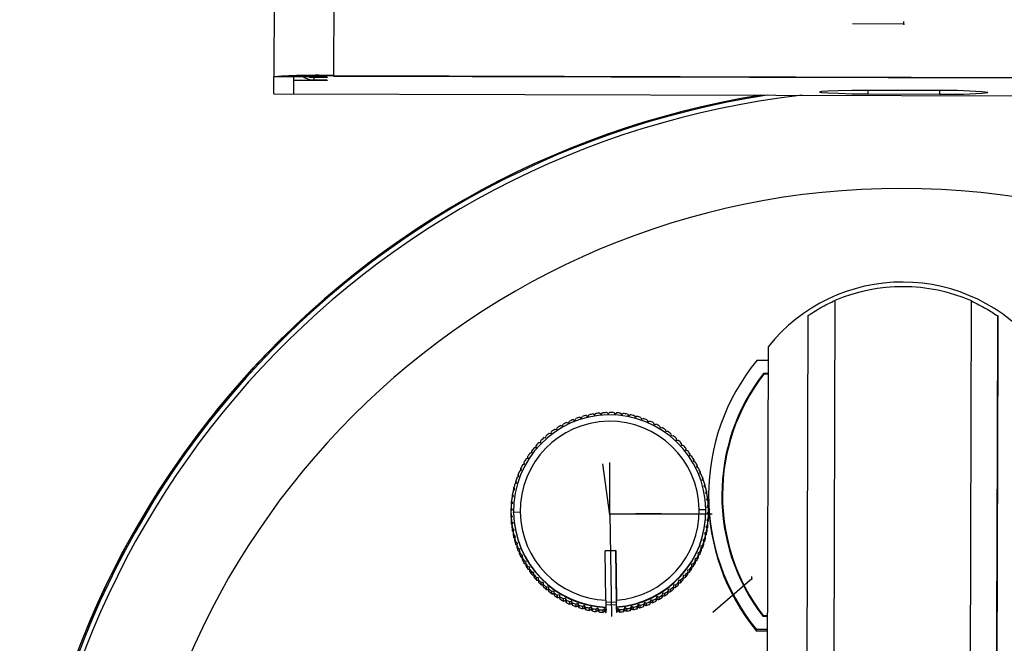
# Model space of a CAD drawing. Header units: millimetres. Extents: x -198 to 46, y -258 to 41.
# Tile 5 of 7: x -87 to -13, y -167 to -120. Entities that reach past the tile are written whole.
import ezdxf

# ---------------------------------------------------------------- set-up
doc = ezdxf.new("R2010")
doc.units = ezdxf.units.MM
doc.header["$PDSIZE"] = -1

msp = doc.modelspace()

# ---------------------------------------------------------------- linework, layer by layer
at = {"color": 7, "linetype": 'Continuous', "lineweight": 25}
for p, q in [((-67.335, 40.646), (-67.787, -124.308)), ((-62.835, 40.739), (-63.287, -124.216)), ((-67.79, -125.593), (-67.787, -124.308)), ((-66.287, -124.312), (-67.787, -124.308)), ((-66.29, -125.597), (-66.287, -124.312)), ((-63.787, -124.331), (-66.287, -124.324)), ((-66.287, -124.581), (-66.287, -124.324)), ((-63.787, -124.588), (-66.287, -124.581)), ((-64.787, -124.363), (-64.787, -124.55)), ((-63.787, -124.366), (-64.787, -124.363)), ((-63.787, -124.553), (-64.787, -124.55)), ((-63.787, -124.331), (-63.787, -124.366)), ((-63.787, -124.553), (-63.787, -124.588)), ((-63.287, -124.216), (22.713, -124.451)), ((-63.287, -124.216), (-63.287, -124.251)), ((-63.287, -124.251), (22.713, -124.486)), ((-17.595, -125.35), (-22.984, -125.335)), ((-22.984, -125.335), (-22.984, -125.603)), ((-17.595, -125.35), (-17.596, -125.618)), ((-67.79, -125.591), (27.21, -125.852)), ((-67.79, -125.593), (27.21, -125.853)), ((-22.984, -125.603), (-17.596, -125.618)), ((-25.483, -141.178), (-25.557, -168.107)), ((-15.44, -235.053), (-15.183, -141.206)), ((-27.737, -233.987), (-27.486, -142.298)), ((-13.186, -142.337), (-13.437, -234.026)), ((-13.188, -142.913), (-13.186, -142.337)), ((-13.349, -201.614), (-13.188, -142.913)), ((-30.574, -174.458), (-30.492, -144.628)), ((-13.193, -144.927), (-13.25, -165.721)), ((-13.25, -165.768), (-13.193, -144.974)), ((-13.193, -144.974), (-13.193, -144.927)), ((-31.345, -145.672), (-30.495, -145.674)), ((-30.866, -146.703), (-32.025, -148.437)), ((-30.498, -146.674), (-30.866, -146.673)), ((-30.866, -146.703), (-30.866, -146.673)), ((-30.498, -146.704), (-30.866, -146.703)), ((-30.498, -146.724), (-30.841, -146.723)), ((-44.728, -149.969), (-44.598, -150.039)), ((-44.598, -150.039), (-44.528, -149.908)), ((-44.227, -149.828), (-44.102, -149.907)), ((-44.102, -149.907), (-44.024, -149.781)), ((-43.718, -149.722), (-43.599, -149.809)), ((-43.599, -149.809), (-43.512, -149.69)), ((-43.203, -149.653), (-43.09, -149.748)), ((-43.09, -149.748), (-42.995, -149.635)), ((-42.684, -149.619), (-42.578, -149.722)), ((-42.578, -149.722), (-42.475, -149.615)), ((-42.164, -149.621), (-42.065, -149.731)), ((-42.065, -149.731), (-41.955, -149.633)), ((-41.645, -149.66), (-41.555, -149.777)), ((-41.555, -149.777), (-41.438, -149.686)), ((-41.131, -149.735), (-41.048, -149.857)), ((-41.048, -149.857), (-40.926, -149.775)), ((-40.623, -149.845), (-40.549, -149.973)), ((-40.549, -149.973), (-40.421, -149.9)), ((-40.124, -149.991), (-40.059, -150.124)), ((-46.452, -150.9), (-46.421, -150.755)), ((-46.154, -150.595), (-46.012, -150.636)), ((-46.012, -150.636), (-45.971, -150.494)), ((-45.693, -150.354), (-45.555, -150.404)), ((-45.555, -150.404), (-45.504, -150.266)), ((-45.217, -150.144), (-45.082, -150.205)), ((-45.082, -150.205), (-45.022, -150.07)), ((-40.059, -150.124), (-39.926, -150.059)), ((-39.636, -150.171), (-39.581, -150.308)), ((-39.581, -150.308), (-39.444, -150.253)), ((-39.162, -150.385), (-39.116, -150.526)), ((-39.116, -150.526), (-38.976, -150.48)), ((-38.704, -150.631), (-38.668, -150.775)), ((-38.668, -150.775), (-38.525, -150.739)), ((-47.418, -151.505), (-47.271, -151.515)), ((-47.271, -151.515), (-47.26, -151.368)), ((-47.018, -151.172), (-46.872, -151.193)), ((-46.872, -151.193), (-46.851, -151.047)), ((-46.596, -150.869), (-46.452, -150.9)), ((-38.264, -150.909), (-38.239, -151.054)), ((-38.239, -151.054), (-38.093, -151.029)), ((-37.845, -151.217), (-37.83, -151.363)), ((-37.83, -151.363), (-37.683, -151.348)), ((-48.144, -152.249), (-47.996, -152.238)), ((-48.007, -152.239), (-48.006, -152.091)), ((-47.996, -152.238), (-48.006, -152.091)), ((-47.794, -151.864), (-47.646, -151.864)), ((-47.646, -151.864), (-47.646, -151.716)), ((-47.646, -151.864), (-47.646, -151.716)), ((-37.448, -151.553), (-37.443, -151.7)), ((-37.443, -151.7), (-37.296, -151.695)), ((-37.076, -151.916), (-37.081, -152.063)), ((-37.081, -152.063), (-36.934, -152.068)), ((-37.076, -151.916), (-37.076, -152.063)), ((-13.213, -152.257), (-13.26, -169.252)), ((-13.213, -152.303), (-13.213, -152.257)), ((-48.614, -153.056), (-48.645, -152.911)), ((-48.645, -153.062), (-48.645, -152.911)), ((-48.466, -152.657), (-48.32, -152.636)), ((-48.32, -152.636), (-48.34, -152.49)), ((-48.34, -152.639), (-48.34, -152.49)), ((-36.73, -152.304), (-36.745, -152.45)), ((-36.745, -152.45), (-36.599, -152.466)), ((-36.73, -152.304), (-36.73, -152.452)), ((-36.412, -152.715), (-36.437, -152.86)), ((-36.437, -152.86), (-36.292, -152.886)), ((-36.412, -152.715), (-36.412, -152.865)), ((-13.26, -169.299), (-13.213, -152.303)), ((-13.214, -152.432), (-13.26, -169.427)), ((-13.26, -169.474), (-13.214, -152.478)), ((-13.214, -152.478), (-13.214, -152.432)), ((-49.021, -153.535), (-48.879, -153.495)), ((-48.92, -153.506), (-48.919, -153.353)), ((-48.879, -153.495), (-48.919, -153.353)), ((-48.759, -153.086), (-48.614, -153.056)), ((-36.123, -153.147), (-36.159, -153.29)), ((-36.159, -153.29), (-36.016, -153.326)), ((-36.123, -153.147), (-36.123, -153.299)), ((-35.865, -153.599), (-35.911, -153.739)), ((-35.911, -153.739), (-35.771, -153.785)), ((-35.865, -153.599), (-35.866, -153.754)), ((-49.448, -154.482), (-49.313, -154.422)), ((-49.313, -154.422), (-49.373, -154.287)), ((-49.373, -154.449), (-49.373, -154.287)), ((-49.251, -154.001), (-49.112, -153.951)), ((-49.112, -153.951), (-49.163, -153.812)), ((-49.163, -153.969), (-49.163, -153.812)), ((-35.639, -154.067), (-35.695, -154.204)), ((-35.695, -154.204), (-35.558, -154.259)), ((-35.639, -154.067), (-35.64, -154.226)), ((-49.611, -154.976), (-49.481, -154.907)), ((-49.481, -154.907), (-49.55, -154.776)), ((-49.55, -154.944), (-49.55, -154.776)), ((-35.447, -154.55), (-35.512, -154.683)), ((-35.512, -154.683), (-35.379, -154.747)), ((-35.447, -154.55), (-35.447, -154.714)), ((-35.289, -155.045), (-35.363, -155.173)), ((-35.363, -155.173), (-35.235, -155.247)), ((-35.289, -155.045), (-35.289, -155.215)), ((-49.832, -155.991), (-49.713, -155.905)), ((-49.8, -155.965), (-49.799, -155.785)), ((-49.713, -155.905), (-49.799, -155.785)), ((-49.74, -155.48), (-49.614, -155.402)), ((-49.693, -155.451), (-49.692, -155.276)), ((-49.614, -155.402), (-49.692, -155.276)), ((-35.165, -155.55), (-35.248, -155.672)), ((-35.248, -155.672), (-35.126, -155.755)), ((-35.165, -155.55), (-35.166, -155.728)), ((-35.005, -155.811), (-35.005, -155.935)), ((-33.955, -155.814), (-33.955, -155.844)), ((-49.889, -156.508), (-49.776, -156.413)), ((-49.776, -156.413), (-49.871, -156.3)), ((-49.871, -156.48), (-49.871, -156.3)), ((-49.871, -156.48), (-49.865, -156.488)), ((-35.077, -156.062), (-35.169, -156.179)), ((-35.169, -156.179), (-35.052, -156.27)), ((-35.026, -156.58), (-35.125, -156.689)), ((-35.125, -156.689), (-35.015, -156.788)), ((-35.082, -156.247), (-35.078, -156.242)), ((-35.077, -156.062), (-35.078, -156.242)), ((-35.026, -156.58), (-35.026, -156.759)), ((-49.91, -157.028), (-49.803, -156.925)), ((-49.91, -157.028), (-49.91, -157.207)), ((-49.803, -156.925), (-49.906, -156.819)), ((-49.906, -156.998), (-49.906, -156.819)), ((-49.906, -156.998), (-49.894, -157.012)), ((-49.795, -157.438), (-49.905, -157.339)), ((-49.905, -157.518), (-49.905, -157.339)), ((-49.894, -157.547), (-49.795, -157.438)), ((-49.71, -157.014), (-49.71, -157.045)), ((-49.209, -157.13), (-49.709, -157.15)), ((-49.709, -157.18), (-49.709, -157.15)), ((-35.711, -156.913), (-35.211, -156.917)), ((-35.21, -157.082), (-35.21, -157.052)), ((-35.01, -157.099), (-35.116, -157.202)), ((-35.116, -157.202), (-35.014, -157.308)), ((-35.035, -156.77), (-35.026, -156.759)), ((-35.027, -157.295), (-35.01, -157.279)), ((-35.014, -157.488), (-35.014, -157.308)), ((-35.01, -157.099), (-35.01, -157.279)), ((-49.905, -157.518), (-49.885, -157.537)), ((-49.894, -157.547), (-49.895, -157.727)), ((-49.868, -158.037), (-49.867, -157.857)), ((-49.868, -158.037), (-49.839, -158.06)), ((-49.751, -157.948), (-49.867, -157.857)), ((-49.842, -158.064), (-49.843, -158.244)), ((-49.842, -158.064), (-49.751, -157.948)), ((-35.087, -158.136), (-35.207, -158.222)), ((-35.031, -157.619), (-35.144, -157.714)), ((-35.144, -157.714), (-35.049, -157.827)), ((-35.087, -158.136), (-35.088, -158.315)), ((-35.055, -157.819), (-35.031, -157.798)), ((-35.05, -158.006), (-35.049, -157.827)), ((-35.031, -157.619), (-35.031, -157.798)), ((-49.672, -158.454), (-49.794, -158.372)), ((-49.794, -158.551), (-49.794, -158.372)), ((-49.794, -158.551), (-49.754, -158.579)), ((-49.754, -158.577), (-49.755, -158.756)), ((-49.754, -158.577), (-49.672, -158.454)), ((-49.557, -158.954), (-49.685, -158.88)), ((-49.685, -159.06), (-49.685, -158.88)), ((-35.18, -158.647), (-35.306, -158.725)), ((-35.306, -158.725), (-35.227, -158.851)), ((-35.228, -159.03), (-35.227, -158.851)), ((-35.227, -158.857), (-35.181, -158.827)), ((-35.207, -158.222), (-35.12, -158.342)), ((-35.18, -158.647), (-35.181, -158.827)), ((-35.122, -158.34), (-35.088, -158.315)), ((-35.121, -158.521), (-35.12, -158.342)), ((-49.685, -159.06), (-49.631, -159.092)), ((-49.631, -159.082), (-49.632, -159.261)), ((-49.631, -159.082), (-49.557, -158.954)), ((-49.408, -159.444), (-49.541, -159.379)), ((-49.541, -159.559), (-49.541, -159.379)), ((-49.541, -159.559), (-49.473, -159.594)), ((-49.473, -159.577), (-49.408, -159.444)), ((-49.473, -159.577), (-49.473, -159.757)), ((-35.471, -159.645), (-35.607, -159.704)), ((-35.471, -159.645), (-35.472, -159.824)), ((-35.308, -159.151), (-35.439, -159.22)), ((-35.439, -159.22), (-35.37, -159.351)), ((-35.37, -159.53), (-35.37, -159.351)), ((-35.308, -159.151), (-35.309, -159.33)), ((-49.225, -159.923), (-49.362, -159.868)), ((-49.362, -160.047), (-49.362, -159.868)), ((-49.28, -160.06), (-49.281, -160.24)), ((-49.28, -160.06), (-49.225, -159.923)), ((-49.15, -160.522), (-49.149, -160.342)), ((-49.009, -160.388), (-49.149, -160.342)), ((-49.055, -160.528), (-49.009, -160.388)), ((-42.012, -160.017), (-42.812, -160.03)), ((-42.812, -160.027), (-42.012, -160.014)), ((-42.751, -163.763), (-42.812, -160.027)), ((-42.012, -160.014), (-41.952, -163.75)), ((-42.012, -160.017), (-42.012, -160.014)), ((-41.949, -163.904), (-42.012, -160.017)), ((-35.669, -160.126), (-35.808, -160.176)), ((-35.808, -160.176), (-35.757, -160.315)), ((-35.758, -160.494), (-35.757, -160.315)), ((-35.669, -160.126), (-35.669, -160.305)), ((-35.607, -159.704), (-35.547, -159.839)), ((-35.547, -160.019), (-35.547, -159.839)), ((-49.055, -160.528), (-49.055, -160.708)), ((-48.905, -160.98), (-48.904, -160.801)), ((-48.761, -160.837), (-48.904, -160.801)), ((-48.797, -160.98), (-48.761, -160.837)), ((-48.797, -160.98), (-48.797, -161.159)), ((-36.161, -161.041), (-36.306, -161.071)), ((-36.306, -161.071), (-36.275, -161.216)), ((-36.161, -161.041), (-36.161, -161.22)), ((-35.899, -160.592), (-36.041, -160.632)), ((-36.041, -160.632), (-36, -160.774)), ((-36.001, -160.954), (-36, -160.774)), ((-35.899, -160.592), (-35.899, -160.771)), ((-48.482, -161.267), (-48.628, -161.241)), ((-48.628, -161.421), (-48.628, -161.241)), ((-48.508, -161.412), (-48.509, -161.592)), ((-48.508, -161.412), (-48.482, -161.267)), ((-48.322, -161.84), (-48.321, -161.661)), ((-48.174, -161.676), (-48.321, -161.661)), ((-48.19, -161.823), (-48.174, -161.676)), ((-48.19, -161.823), (-48.19, -162.003)), ((-36.776, -161.878), (-36.923, -161.888)), ((-36.923, -161.888), (-36.913, -162.036)), ((-36.776, -161.878), (-36.776, -162.058)), ((-36.454, -161.47), (-36.6, -161.491)), ((-36.6, -161.491), (-36.58, -161.637)), ((-36.58, -161.816), (-36.58, -161.637)), ((-36.454, -161.47), (-36.454, -161.65)), ((-36.275, -161.395), (-36.275, -161.216)), ((-47.987, -162.238), (-47.986, -162.058)), ((-47.838, -162.064), (-47.986, -162.058)), ((-47.844, -162.211), (-47.838, -162.064)), ((-47.844, -162.211), (-47.844, -162.391)), ((-47.625, -162.611), (-47.624, -162.432)), ((-47.476, -162.427), (-47.624, -162.432)), ((-47.476, -162.427), (-47.477, -162.609)), ((-47.471, -162.574), (-47.476, -162.427)), ((-47.471, -162.574), (-47.472, -162.754)), ((-37.649, -162.612), (-37.659, -162.759)), ((-37.502, -162.622), (-37.649, -162.612)), ((-37.649, -162.612), (-37.649, -162.794)), ((-37.502, -162.622), (-37.502, -162.802)), ((-37.126, -162.263), (-37.274, -162.263)), ((-37.274, -162.263), (-37.274, -162.41)), ((-37.274, -162.59), (-37.274, -162.41)), ((-37.126, -162.263), (-37.126, -162.443)), ((-36.914, -162.215), (-36.913, -162.036)), ((-47.09, -162.763), (-47.237, -162.779)), ((-47.237, -162.958), (-47.237, -162.779)), ((-47.075, -162.91), (-47.09, -162.763)), ((-47.09, -162.763), (-47.09, -162.946)), ((-47.075, -162.91), (-47.075, -163.09)), ((-46.681, -163.072), (-46.827, -163.098)), ((-46.827, -163.278), (-46.827, -163.098)), ((-46.656, -163.218), (-46.681, -163.072)), ((-46.681, -163.072), (-46.681, -163.255)), ((-46.656, -163.218), (-46.656, -163.398)), ((-46.251, -163.352), (-46.395, -163.388)), ((-46.395, -163.567), (-46.395, -163.388)), ((-46.251, -163.352), (-46.252, -163.534)), ((-46.216, -163.496), (-46.251, -163.352)), ((-38.5, -163.551), (-38.499, -163.372)), ((-38.468, -163.227), (-38.499, -163.372)), ((-38.468, -163.227), (-38.469, -163.409)), ((-38.324, -163.258), (-38.468, -163.227)), ((-38.324, -163.258), (-38.324, -163.438)), ((-38.048, -162.934), (-38.069, -163.08)), ((-38.069, -163.26), (-38.069, -163.08)), ((-37.902, -162.955), (-38.048, -162.934)), ((-38.048, -162.934), (-38.048, -163.116)), ((-37.902, -162.955), (-37.902, -163.134)), ((-37.66, -162.939), (-37.659, -162.759)), ((-46.216, -163.496), (-46.216, -163.675)), ((-45.803, -163.601), (-45.944, -163.647)), ((-45.944, -163.826), (-45.944, -163.647)), ((-45.803, -163.601), (-45.804, -163.783)), ((-45.758, -163.742), (-45.803, -163.601)), ((-45.758, -163.742), (-45.758, -163.921)), ((-45.477, -164.053), (-45.476, -163.874)), ((-45.339, -163.819), (-45.476, -163.874)), ((-45.339, -163.819), (-45.34, -164.001)), ((-45.284, -163.956), (-45.339, -163.819)), ((-45.284, -163.956), (-45.284, -164.135)), ((-44.861, -164.003), (-44.994, -164.067)), ((-44.994, -164.247), (-44.994, -164.067)), ((-44.796, -164.136), (-44.861, -164.003)), ((-44.861, -164.003), (-44.861, -164.185)), ((-44.796, -164.136), (-44.797, -164.315)), ((-42.751, -163.763), (-42.749, -163.9)), ((-42.75, -163.9), (-42.744, -164.276)), ((-41.951, -164.118), (-42.75, -164.131)), ((-42.749, -163.901), (-41.95, -163.888)), ((-41.949, -163.904), (-41.952, -163.75)), ((-41.951, -164.118), (-41.95, -163.888)), ((-41.949, -164.184), (-41.951, -164.118)), ((-41.95, -163.888), (-41.95, -163.904)), ((-41.944, -164.263), (-41.95, -163.904)), ((-41.95, -163.904), (-41.949, -163.904)), ((-40.322, -164.088), (-40.392, -164.219)), ((-40.322, -164.088), (-40.323, -164.27)), ((-40.192, -164.158), (-40.322, -164.088)), ((-39.837, -163.922), (-39.898, -164.057)), ((-39.898, -164.237), (-39.898, -164.057)), ((-39.837, -163.922), (-39.838, -164.104)), ((-39.702, -163.982), (-39.837, -163.922)), ((-39.702, -163.982), (-39.703, -164.162)), ((-39.365, -163.723), (-39.416, -163.861)), ((-39.416, -164.041), (-39.416, -163.861)), ((-39.365, -163.723), (-39.366, -163.905)), ((-39.226, -163.773), (-39.365, -163.723)), ((-39.226, -163.773), (-39.227, -163.953)), ((-38.908, -163.491), (-38.949, -163.632)), ((-38.949, -163.812), (-38.949, -163.632)), ((-38.766, -163.531), (-38.908, -163.491)), ((-38.908, -163.491), (-38.908, -163.673)), ((-38.766, -163.531), (-38.766, -163.711)), ((-44.371, -164.153), (-44.499, -164.227)), ((-44.499, -164.407), (-44.499, -164.227)), ((-44.297, -164.281), (-44.371, -164.153)), ((-44.371, -164.153), (-44.371, -164.335)), ((-44.297, -164.281), (-44.297, -164.461)), ((-43.871, -164.269), (-43.994, -164.352)), ((-43.994, -164.531), (-43.994, -164.352)), ((-43.871, -164.269), (-43.872, -164.451)), ((-43.789, -164.392), (-43.871, -164.269)), ((-43.789, -164.392), (-43.789, -164.572)), ((-43.365, -164.35), (-43.482, -164.441)), ((-43.482, -164.621), (-43.482, -164.441)), ((-43.365, -164.35), (-43.366, -164.532)), ((-43.274, -164.467), (-43.365, -164.35)), ((-43.274, -164.467), (-43.275, -164.646)), ((-42.965, -164.674), (-42.964, -164.494)), ((-42.854, -164.396), (-42.964, -164.494)), ((-42.854, -164.396), (-42.855, -164.578)), ((-42.756, -164.506), (-42.854, -164.396)), ((-42.756, -164.506), (-42.741, -164.506)), ((-42.756, -164.506), (-42.756, -164.685)), ((-42.756, -164.685), (-42.741, -164.686)), ((-42.744, -164.276), (-42.744, -164.306)), ((-42.744, -164.306), (-42.741, -164.506)), ((-42.741, -164.686), (-42.741, -164.506)), ((-41.949, -164.184), (-41.941, -164.673)), ((-41.944, -164.293), (-41.944, -164.263)), ((-41.941, -164.493), (-41.944, -164.293)), ((-41.941, -164.493), (-41.925, -164.492)), ((-41.941, -164.493), (-41.941, -164.673)), ((-41.941, -164.673), (-41.925, -164.672)), ((-41.83, -164.379), (-41.925, -164.492)), ((-41.925, -164.672), (-41.925, -164.492)), ((-41.717, -164.474), (-41.83, -164.379)), ((-41.83, -164.379), (-41.83, -164.561)), ((-41.717, -164.474), (-41.717, -164.654)), ((-41.321, -164.317), (-41.408, -164.437)), ((-41.408, -164.616), (-41.408, -164.437)), ((-41.202, -164.404), (-41.321, -164.317)), ((-41.321, -164.317), (-41.321, -164.5)), ((-41.202, -164.404), (-41.202, -164.584)), ((-40.818, -164.22), (-40.896, -164.345)), ((-40.896, -164.525), (-40.896, -164.345)), ((-40.692, -164.299), (-40.818, -164.22)), ((-40.818, -164.22), (-40.818, -164.402)), ((-40.692, -164.299), (-40.693, -164.478)), ((-40.392, -164.398), (-40.392, -164.219)), ((-40.192, -164.158), (-40.192, -164.338)), ((-30.916, -164.968), (-30.548, -164.969)), ((-30.891, -164.918), (-30.548, -164.919)), ((-30.891, -164.948), (-30.891, -164.918)), ((-30.891, -164.948), (-30.548, -164.949)), ((-30.551, -165.969), (-31.401, -165.966)), ((-31.401, -166.09), (-31.401, -165.966)), ((-30.551, -166.092), (-31.401, -166.09)), ((-13.25, -165.721), (-13.25, -165.768))]:
    msp.add_line(p, q, dxfattribs=at)
at = {"color": 7, "linetype": 'Continuous'}
for p, q in [((-20.276, -120.335), (-20.275, -120.154)), ((-20.276, -120.335), (-24.143, -120.324)), ((-42.46, -157.313), (-42.982, -153.482)), ((-42.46, -157.255), (-42.459, -153.388)), ((-42.46, -157.313), (-42.46, -157.133)), ((-42.46, -157.255), (-38.593, -157.193)), ((-42.46, -157.255), (-34.725, -157.257)), ((-42.46, -157.255), (-42.336, -164.987)), ((-31.753, -162.155), (-34.68, -164.683)), ((-31.753, -162.155), (-31.753, -161.975))]:
    msp.add_line(p, q, dxfattribs=at)
at = {"color": 7, "linetype": 'Continuous', "lineweight": 25, "flags": 128}
for points in [[(-65.109, -124.327), (-65.079, -124.334), (-64.787, -124.363)], [(-22.984, -125.335), (-24.206, -125.349), (-25.229, -125.37), (-25.999, -125.396), (-26.477, -125.426), (-26.64, -125.459), (-26.478, -125.493), (-25.999, -125.526), (-25.229, -125.556), (-24.207, -125.582), (-22.984, -125.603)]]:
    msp.add_lwpolyline(points, dxfattribs=at)
at = {"color": 7, "linetype": 'Continuous', "lineweight": 25}
for centre, radius, start, end in [((-64.543, -172.518), 48.319, 88.50959, 93.84902), ((-64.124, -156.452), 32.212, 88.50959, 93.84902), ((-64.783, -123.05), 1.5, 238.30483, 269.84353), ((-16.837, -94.042), 31.585, 268.62465, 275.2641), ((-17.01, -156.93), 31.586, 84.42202, 91.06129), ((-20.482, -191.334), 66.488, 99.15564, 179.978), ((-20.482, -191.275), 66.355, 98.76413, 179.97796), ((-20.481, -191.264), 65.986, 96.49315, 179.97776), ((-20.47, -191.223), 58.5, 359.99692, 179.97182), ((-20.365, -152.782), 13.002, 38.52313, 141.16288), ((-20.366, -153.132), 13.003, 66.51114, 113.17487), ((-20.497, -191.328), 66.473, 134.5585, 179.98305), ((-19.012, -155.853), 15.992, 140.46002, 219.22599), ((-19.012, -155.853), 14.993, 142.24441, 217.44159), ((-19.012, -155.853), 14.943, 142.33868, 217.34732), ((-42.46, -157.035), 7.25, 0.93227, 180.90802), ((-42.46, -157.067), 7.451, 107.71931, 110.11193), ((-42.46, -157.067), 7.452, 103.72024, 106.1128), ((-42.46, -157.067), 7.452, 99.72124, 102.11376), ((-42.46, -157.067), 7.452, 95.72228, 98.11478), ((-42.46, -157.067), 7.452, 91.72336, 94.11584), ((-42.46, -157.067), 7.452, 87.72445, 90.11693), ((-42.46, -157.067), 7.452, 83.72553, 86.11801), ((-42.46, -157.067), 7.452, 79.72657, 82.11908), ((-42.46, -157.067), 7.452, 75.72757, 78.1201), ((-42.46, -157.067), 7.452, 71.72849, 74.12107), ((-42.46, -157.023), 6.75, 0.93218, 180.90811), ((-42.46, -157.066), 7.45, 119.71713, 122.10995), ((-42.46, -157.066), 7.451, 115.71775, 118.11049), ((-42.46, -157.067), 7.451, 111.71848, 114.11115), ((-42.46, -157.067), 7.451, 67.72932, 70.12196), ((-42.46, -157.066), 7.451, 63.73004, 66.12275), ((-42.459, -157.066), 7.451, 59.73065, 62.12343), ((-42.459, -157.066), 7.45, 55.73112, 58.12398), ((-42.461, -157.065), 7.449, 131.71612, 134.1092), ((-42.461, -157.065), 7.45, 127.71631, 130.1093), ((-42.461, -157.066), 7.45, 123.71665, 126.10955), ((-42.459, -157.066), 7.45, 51.73145, 54.1244), ((-42.459, -157.065), 7.449, 47.73164, 50.12467), ((-42.462, -157.064), 7.448, 139.71618, 142.10944), ((-42.461, -157.065), 7.449, 135.71607, 138.10924), ((-42.458, -157.065), 7.449, 43.73167, 46.12479), ((-42.458, -157.065), 7.449, 39.73155, 42.12477), ((-42.462, -157.064), 7.448, 143.71644, 146.10979), ((-42.458, -157.064), 7.448, 35.73128, 38.12459), ((-42.457, -157.064), 7.448, 31.73087, 34.12426), ((-42.463, -157.064), 7.447, 151.71738, 154.11089), ((-42.462, -157.064), 7.448, 147.71684, 150.11028), ((-42.457, -157.064), 7.447, 27.73032, 30.12379), ((-42.463, -157.064), 7.447, 159.71883, 162.11247), ((-42.463, -157.064), 7.447, 155.71805, 158.11163), ((-42.457, -157.064), 7.447, 23.72965, 26.12319), ((-42.457, -157.064), 7.447, 19.72886, 22.12247), ((-42.464, -157.064), 7.446, 163.71971, 166.1134), ((-42.456, -157.064), 7.446, 15.72798, 18.12164), ((-42.464, -157.063), 7.446, 167.72067, 170.1144), ((-42.456, -157.064), 7.446, 11.72702, 14.12073), ((-42.456, -157.063), 7.446, 7.72599, 10.11973), ((-19.012, -155.976), 15.993, 179.85167, 219.22567), ((-19.011, -155.883), 14.943, 179.8516, 217.34694), ((-42.464, -157.063), 7.446, 175.72275, 178.11653), ((-42.464, -157.063), 7.446, 171.72169, 174.11545), ((-42.456, -157.063), 7.446, 3.72492, 6.11869), ((-42.464, -157.063), 7.446, 179.72384, 182.11761), ((-42.464, -157.243), 7.446, 179.72384, 180.92073), ((-42.464, -157.243), 7.446, 180.92073, 182.11761), ((-42.461, -157.032), 7.249, 180.92805, 267.76151), ((-42.461, -157.062), 7.249, 180.92805, 267.76151), ((-42.461, -157.021), 6.749, 180.92801, 267.53116), ((-42.459, -157.021), 6.749, 274.30899, 0.91366), ((-42.459, -157.032), 7.249, 274.07034, 0.91361), ((-42.459, -157.063), 7.249, 274.07034, 0.91361), ((-42.456, -157.063), 7.446, 355.72275, 358.11653), ((-42.456, -157.063), 7.446, 0.92073, 2.11761), ((-42.456, -157.063), 7.446, 359.72384, 0.92073), ((-42.464, -157.243), 7.446, 183.72492, 186.11869), ((-42.464, -157.063), 7.446, 183.72492, 186.11869), ((-42.464, -157.063), 7.446, 187.72599, 190.11973), ((-42.456, -157.243), 7.446, 351.72169, 354.11545), ((-42.456, -157.063), 7.446, 351.72169, 354.11545), ((-42.456, -157.243), 7.446, 355.72275, 358.11653), ((-42.464, -157.243), 7.446, 187.72599, 190.11973), ((-42.464, -157.243), 7.446, 191.72702, 194.12073), ((-42.464, -157.063), 7.446, 191.72702, 194.12073), ((-42.456, -157.063), 7.446, 343.71971, 346.1134), ((-42.456, -157.243), 7.446, 347.72067, 350.1144), ((-42.456, -157.063), 7.446, 347.72067, 350.1144), ((-42.464, -157.243), 7.446, 195.72798, 198.12164), ((-42.463, -157.063), 7.446, 195.72798, 198.12164), ((-42.463, -157.063), 7.447, 199.72886, 202.12247), ((-42.457, -157.243), 7.447, 339.71883, 342.11247), ((-42.456, -157.063), 7.447, 339.71883, 342.11247), ((-42.457, -157.243), 7.446, 343.71971, 346.1134), ((-42.464, -157.243), 7.447, 199.72886, 202.12247), ((-42.463, -157.243), 7.447, 203.72965, 206.12319), ((-42.463, -157.063), 7.447, 203.72965, 206.12319), ((-42.457, -157.063), 7.447, 331.71738, 334.11089), ((-42.457, -157.063), 7.447, 335.71805, 338.11163), ((-42.457, -157.243), 7.447, 335.71805, 338.11163), ((-42.463, -157.063), 7.447, 207.73032, 210.12379), ((-42.463, -157.243), 7.447, 207.73032, 210.12379), ((-42.462, -157.063), 7.448, 211.73087, 214.12426), ((-42.463, -157.242), 7.448, 211.73087, 214.12426), ((-42.457, -157.063), 7.448, 327.71684, 330.11028), ((-42.458, -157.243), 7.448, 327.71684, 330.11028), ((-42.457, -157.243), 7.447, 331.71738, 334.11089), ((-42.462, -157.242), 7.448, 215.73128, 218.12459), ((-42.462, -157.063), 7.448, 215.73128, 218.12459), ((-42.462, -157.062), 7.449, 219.73155, 222.12477), ((-42.458, -157.062), 7.448, 319.71618, 322.10944), ((-42.458, -157.242), 7.448, 319.71618, 322.10944), ((-42.458, -157.063), 7.448, 323.71644, 326.10979), ((-42.458, -157.242), 7.448, 323.71644, 326.10979), ((-42.462, -157.242), 7.449, 219.73155, 222.12477), ((-42.461, -157.062), 7.449, 223.73167, 226.12479), ((-42.462, -157.242), 7.449, 223.73167, 226.12479), ((-42.461, -157.062), 7.449, 227.73164, 230.12467), ((-42.459, -157.062), 7.449, 311.71612, 314.1092), ((-42.459, -157.241), 7.449, 311.71612, 314.1092), ((-42.458, -157.062), 7.449, 315.71607, 318.10924), ((-42.459, -157.242), 7.449, 315.71607, 318.10924), ((-42.461, -157.241), 7.449, 227.73164, 230.12467), ((-42.461, -157.061), 7.45, 231.73145, 234.1244), ((-42.461, -157.241), 7.45, 231.73145, 234.1244), ((-42.46, -157.061), 7.45, 235.73112, 238.12398), ((-42.461, -157.241), 7.45, 235.73112, 238.12398), ((-42.459, -157.061), 7.45, 299.71713, 302.10995), ((-42.459, -157.061), 7.45, 303.71665, 306.10955), ((-42.46, -157.241), 7.45, 303.71665, 306.10955), ((-42.459, -157.062), 7.45, 307.71631, 310.1093), ((-42.459, -157.241), 7.45, 307.71631, 310.1093), ((-42.46, -157.061), 7.451, 239.73065, 242.12343), ((-42.461, -157.24), 7.451, 239.73065, 242.12343), ((-42.46, -157.06), 7.451, 243.73004, 246.12275), ((-42.461, -157.24), 7.451, 243.73004, 246.12275), ((-42.46, -157.06), 7.451, 247.72932, 250.12196), ((-42.46, -157.24), 7.451, 247.72932, 250.12196), ((-42.46, -157.06), 7.452, 251.72849, 254.12107), ((-42.46, -157.06), 7.451, 287.71931, 290.11193), ((-42.46, -157.24), 7.451, 291.71848, 294.11115), ((-42.46, -157.06), 7.451, 291.71848, 294.11115), ((-42.46, -157.24), 7.451, 295.71775, 298.11049), ((-42.459, -157.061), 7.451, 295.71775, 298.11049), ((-42.46, -157.241), 7.45, 299.71713, 302.10995), ((-42.46, -157.24), 7.452, 251.72849, 254.12107), ((-42.46, -157.06), 7.452, 255.72757, 258.1201), ((-42.46, -157.239), 7.452, 255.72757, 258.1201), ((-42.46, -157.06), 7.452, 259.72657, 262.11908), ((-42.46, -157.239), 7.452, 259.72657, 262.11908), ((-42.46, -157.239), 7.452, 263.72553, 266.11801), ((-42.46, -157.059), 7.452, 263.72553, 266.11801), ((-42.46, -157.059), 7.452, 275.72228, 278.11478), ((-42.46, -157.239), 7.452, 275.72228, 278.11478), ((-42.46, -157.06), 7.452, 279.72124, 282.11376), ((-42.46, -157.239), 7.452, 279.72124, 282.11376), ((-42.46, -157.239), 7.452, 283.72024, 286.1128), ((-42.46, -157.06), 7.452, 283.72024, 286.1128), ((-42.46, -157.24), 7.451, 287.71931, 290.11193)]:
    msp.add_arc(centre, radius, start, end, dxfattribs=at)
for points, knots in [([(-27.486, -142.298), (-27.123, -142.064), (-26.467, -141.644), (-25.786, -141.321), (-25.483, -141.178)], [0, 0, 0, 0, 0.554965, 1, 1, 1, 1]), ([(-15.183, -141.206), (-14.8, -141.392), (-14.121, -141.723), (-13.469, -142.151), (-13.186, -142.337)], [0, 0, 0, 0, 0.565117, 1, 1, 1, 1]), ([(-35.37, -159.364), (-35.369, -159.363), (-35.348, -159.352), (-35.328, -159.341), (-35.309, -159.33)], [0, 0, 0, 0, 0.058371, 1, 1, 1, 1]), ([(-49.362, -160.047), (-49.337, -160.058), (-49.309, -160.07), (-49.282, -160.081), (-49.28, -160.082)], [0, 0, 0, 0, 0.936594, 1, 1, 1, 1]), ([(-35.757, -160.339), (-35.748, -160.335), (-35.719, -160.324), (-35.689, -160.313), (-35.669, -160.305)], [0, 0, 0, 0, 0.307115, 1, 1, 1, 1]), ([(-35.547, -159.859), (-35.542, -159.856), (-35.517, -159.845), (-35.492, -159.833), (-35.472, -159.824)], [0, 0, 0, 0, 0.205447, 1, 1, 1, 1]), ([(-49.15, -160.522), (-49.123, -160.531), (-49.092, -160.542), (-49.06, -160.552), (-49.055, -160.554)], [0, 0, 0, 0, 0.827369, 1, 1, 1, 1]), ([(-48.905, -160.98), (-48.878, -160.987), (-48.842, -160.997), (-48.806, -161.007), (-48.797, -161.009)], [0, 0, 0, 0, 0.744398, 1, 1, 1, 1]), ([(-36, -160.802), (-35.988, -160.798), (-35.954, -160.788), (-35.92, -160.778), (-35.899, -160.771)], [0, 0, 0, 0, 0.382225, 1, 1, 1, 1]), ([(-48.628, -161.421), (-48.601, -161.426), (-48.561, -161.434), (-48.521, -161.441), (-48.508, -161.444)], [0, 0, 0, 0, 0.678661, 1, 1, 1, 1]), ([(-48.322, -161.84), (-48.294, -161.844), (-48.25, -161.849), (-48.206, -161.855), (-48.19, -161.857)], [0, 0, 0, 0, 0.624819, 1, 1, 1, 1]), ([(-36.58, -161.669), (-36.559, -161.666), (-36.518, -161.66), (-36.476, -161.653), (-36.454, -161.65)], [0, 0, 0, 0, 0.487397, 1, 1, 1, 1]), ([(-36.275, -161.246), (-36.258, -161.242), (-36.22, -161.234), (-36.183, -161.225), (-36.161, -161.22)], [0, 0, 0, 0, 0.440482, 1, 1, 1, 1]), ([(-47.987, -162.238), (-47.959, -162.239), (-47.91, -162.242), (-47.861, -162.245), (-47.839, -162.246)], [0, 0, 0, 0, 0.56, 1, 1, 1, 1]), ([(-47.625, -162.611), (-47.597, -162.611), (-47.548, -162.61), (-47.499, -162.609), (-47.477, -162.609)], [0, 0, 0, 0, 0.56, 1, 1, 1, 1]), ([(-47.477, -162.609), (-47.476, -162.636), (-47.474, -162.684), (-47.473, -162.733), (-47.472, -162.754)], [0, 0, 0, 0, 0.56, 1, 1, 1, 1]), ([(-37.274, -162.445), (-37.246, -162.444), (-37.197, -162.444), (-37.148, -162.443), (-37.126, -162.443)], [0, 0, 0, 0, 0.56, 1, 1, 1, 1]), ([(-36.913, -162.07), (-36.889, -162.068), (-36.844, -162.064), (-36.798, -162.06), (-36.776, -162.058)], [0, 0, 0, 0, 0.526334, 1, 1, 1, 1]), ([(-47.237, -162.958), (-47.21, -162.956), (-47.161, -162.952), (-47.112, -162.947), (-47.09, -162.946)], [0, 0, 0, 0, 0.56, 1, 1, 1, 1]), ([(-47.09, -162.946), (-47.088, -162.973), (-47.083, -163.021), (-47.077, -163.069), (-47.075, -163.09)], [0, 0, 0, 0, 0.56, 1, 1, 1, 1]), ([(-46.827, -163.278), (-46.8, -163.273), (-46.751, -163.266), (-46.703, -163.258), (-46.681, -163.255)], [0, 0, 0, 0, 0.56, 1, 1, 1, 1]), ([(-46.681, -163.255), (-46.677, -163.281), (-46.668, -163.329), (-46.66, -163.377), (-46.656, -163.398)], [0, 0, 0, 0, 0.56, 1, 1, 1, 1]), ([(-38.069, -163.26), (-38.065, -163.233), (-38.058, -163.185), (-38.051, -163.137), (-38.048, -163.116)], [0, 0, 0, 0, 0.56, 1, 1, 1, 1]), ([(-38.048, -163.116), (-38.021, -163.119), (-37.972, -163.125), (-37.923, -163.131), (-37.902, -163.134)], [0, 0, 0, 0, 0.56, 1, 1, 1, 1]), ([(-37.66, -162.939), (-37.658, -162.912), (-37.654, -162.864), (-37.651, -162.815), (-37.649, -162.794)], [0, 0, 0, 0, 0.56, 1, 1, 1, 1]), ([(-37.649, -162.794), (-37.622, -162.795), (-37.573, -162.798), (-37.524, -162.801), (-37.502, -162.802)], [0, 0, 0, 0, 0.56, 1, 1, 1, 1]), ([(-46.395, -163.567), (-46.369, -163.561), (-46.321, -163.55), (-46.273, -163.539), (-46.252, -163.534)], [0, 0, 0, 0, 0.56, 1, 1, 1, 1]), ([(-46.252, -163.534), (-46.245, -163.561), (-46.233, -163.608), (-46.222, -163.655), (-46.216, -163.675)], [0, 0, 0, 0, 0.56, 1, 1, 1, 1]), ([(-45.944, -163.826), (-45.918, -163.818), (-45.871, -163.804), (-45.825, -163.79), (-45.804, -163.783)], [0, 0, 0, 0, 0.56, 1, 1, 1, 1]), ([(-45.804, -163.783), (-45.795, -163.809), (-45.78, -163.855), (-45.765, -163.901), (-45.758, -163.921)], [0, 0, 0, 0, 0.56, 1, 1, 1, 1]), ([(-45.477, -164.053), (-45.451, -164.043), (-45.405, -164.026), (-45.36, -164.008), (-45.34, -164.001)], [0, 0, 0, 0, 0.56, 1, 1, 1, 1]), ([(-45.34, -164.001), (-45.329, -164.026), (-45.311, -164.071), (-45.292, -164.115), (-45.284, -164.135)], [0, 0, 0, 0, 0.56, 1, 1, 1, 1]), ([(-39.898, -164.237), (-39.887, -164.212), (-39.867, -164.168), (-39.847, -164.124), (-39.838, -164.104)], [0, 0, 0, 0, 0.56, 1, 1, 1, 1]), ([(-39.838, -164.104), (-39.812, -164.115), (-39.767, -164.134), (-39.723, -164.154), (-39.703, -164.162)], [0, 0, 0, 0, 0.56, 1, 1, 1, 1]), ([(-39.416, -164.041), (-39.407, -164.016), (-39.39, -163.97), (-39.373, -163.925), (-39.366, -163.905)], [0, 0, 0, 0, 0.56, 1, 1, 1, 1]), ([(-39.366, -163.905), (-39.34, -163.914), (-39.293, -163.93), (-39.247, -163.946), (-39.227, -163.953)], [0, 0, 0, 0, 0.56, 1, 1, 1, 1]), ([(-38.949, -163.812), (-38.942, -163.786), (-38.928, -163.74), (-38.914, -163.693), (-38.908, -163.673)], [0, 0, 0, 0, 0.56, 1, 1, 1, 1]), ([(-38.908, -163.673), (-38.882, -163.68), (-38.834, -163.693), (-38.787, -163.705), (-38.766, -163.711)], [0, 0, 0, 0, 0.56, 1, 1, 1, 1]), ([(-38.5, -163.551), (-38.494, -163.525), (-38.483, -163.478), (-38.473, -163.43), (-38.469, -163.409)], [0, 0, 0, 0, 0.56, 1, 1, 1, 1]), ([(-38.469, -163.409), (-38.442, -163.415), (-38.393, -163.424), (-38.345, -163.434), (-38.324, -163.438)], [0, 0, 0, 0, 0.56, 1, 1, 1, 1]), ([(-44.994, -164.247), (-44.969, -164.235), (-44.925, -164.215), (-44.881, -164.194), (-44.861, -164.185)], [0, 0, 0, 0, 0.56, 1, 1, 1, 1]), ([(-44.861, -164.185), (-44.849, -164.209), (-44.828, -164.253), (-44.806, -164.296), (-44.797, -164.315)], [0, 0, 0, 0, 0.56, 1, 1, 1, 1]), ([(-44.499, -164.407), (-44.475, -164.393), (-44.433, -164.37), (-44.39, -164.346), (-44.371, -164.335)], [0, 0, 0, 0, 0.56, 1, 1, 1, 1]), ([(-44.371, -164.335), (-44.357, -164.359), (-44.333, -164.401), (-44.308, -164.443), (-44.297, -164.461)], [0, 0, 0, 0, 0.56, 1, 1, 1, 1]), ([(-43.994, -164.531), (-43.972, -164.517), (-43.931, -164.49), (-43.89, -164.463), (-43.872, -164.451)], [0, 0, 0, 0, 0.56, 1, 1, 1, 1]), ([(-43.872, -164.451), (-43.856, -164.474), (-43.829, -164.514), (-43.801, -164.554), (-43.789, -164.572)], [0, 0, 0, 0, 0.56, 1, 1, 1, 1]), ([(-43.482, -164.621), (-43.46, -164.604), (-43.422, -164.575), (-43.383, -164.545), (-43.366, -164.532)], [0, 0, 0, 0, 0.56, 1, 1, 1, 1]), ([(-43.366, -164.532), (-43.349, -164.554), (-43.318, -164.592), (-43.288, -164.63), (-43.275, -164.646)], [0, 0, 0, 0, 0.56, 1, 1, 1, 1]), ([(-42.965, -164.674), (-42.944, -164.656), (-42.908, -164.624), (-42.871, -164.592), (-42.855, -164.578)], [0, 0, 0, 0, 0.56, 1, 1, 1, 1]), ([(-42.855, -164.578), (-42.836, -164.598), (-42.803, -164.634), (-42.771, -164.669), (-42.756, -164.685)], [0, 0, 0, 0, 0.56, 1, 1, 1, 1]), ([(-41.925, -164.672), (-41.908, -164.651), (-41.876, -164.614), (-41.844, -164.578), (-41.83, -164.561)], [0, 0, 0, 0, 0.56, 1, 1, 1, 1]), ([(-41.83, -164.561), (-41.809, -164.579), (-41.771, -164.61), (-41.734, -164.64), (-41.717, -164.654)], [0, 0, 0, 0, 0.56, 1, 1, 1, 1]), ([(-41.408, -164.616), (-41.392, -164.595), (-41.363, -164.556), (-41.334, -164.517), (-41.321, -164.5)], [0, 0, 0, 0, 0.56, 1, 1, 1, 1]), ([(-41.321, -164.5), (-41.299, -164.515), (-41.259, -164.544), (-41.219, -164.572), (-41.202, -164.584)], [0, 0, 0, 0, 0.56, 1, 1, 1, 1]), ([(-40.896, -164.525), (-40.882, -164.502), (-40.856, -164.461), (-40.83, -164.42), (-40.818, -164.402)], [0, 0, 0, 0, 0.56, 1, 1, 1, 1]), ([(-40.818, -164.402), (-40.795, -164.417), (-40.753, -164.442), (-40.711, -164.467), (-40.693, -164.478)], [0, 0, 0, 0, 0.56, 1, 1, 1, 1]), ([(-40.392, -164.398), (-40.379, -164.374), (-40.356, -164.332), (-40.333, -164.289), (-40.323, -164.27)], [0, 0, 0, 0, 0.56, 1, 1, 1, 1]), ([(-40.323, -164.27), (-40.298, -164.283), (-40.255, -164.305), (-40.211, -164.328), (-40.192, -164.338)], [0, 0, 0, 0, 0.56, 1, 1, 1, 1])]:
    msp.add_open_spline(points, degree=3, knots=knots, dxfattribs=at)
at = {"color": 7, "linetype": 'Continuous'}
for p in [(-20.276, -120.335), (-42.46, -157.255), (-42.46, -157.255), (-42.46, -157.313), (-31.753, -162.155)]:
    msp.add_point(p, dxfattribs=at)

doc.saveas('drawing.dxf')
